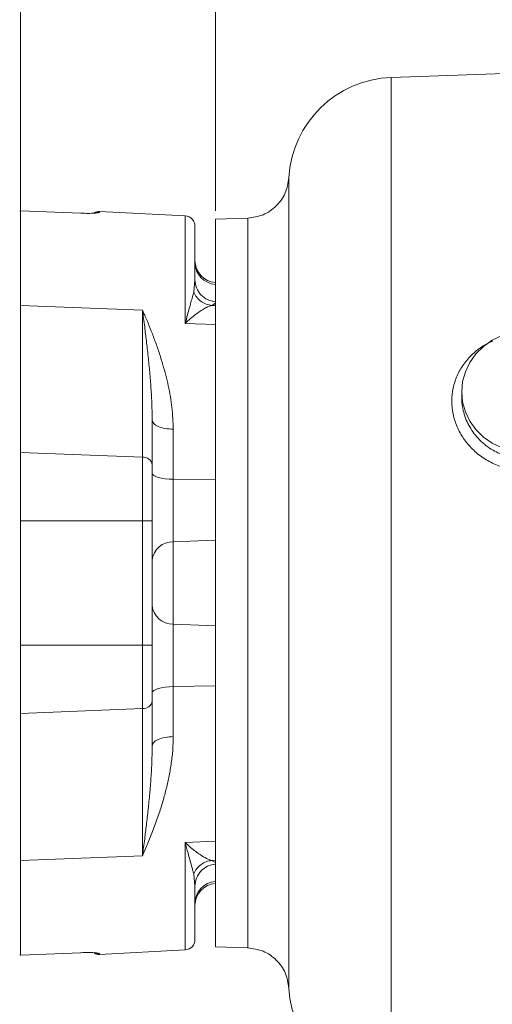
# Model space of a CAD drawing. Header units: inches. Extents: x 0.3 to 33.9, y 0.2 to 21.7.
# Tile 14 of 26: x 18.3 to 21.1, y 8 to 13.7. Entities that reach past the tile are written whole.
import ezdxf

# ---------------------------------------------------------------- set-up
doc = ezdxf.new("R2010")
doc.units = ezdxf.units.IN
doc.header["$MEASUREMENT"] = 0
doc.layers.add('SLD-0', color=7, linetype='Continuous', lineweight=15)
doc.styles.add('SLDTEXTSTYLE0', font='TXT', dxfattribs={"width": 0.75})
doc.dimstyles.new('SLDDIMSTYLE0', dxfattribs={"dimtxt": 0.25, "dimasz": 0.13, "dimexe": 0, "dimexo": 0.0625, "dimgap": 0.0625, "dimtad": 0, "dimtih": 1, "dimtoh": 1, "dimdec": 4, "dimrnd": 1e-09, "dimzin": 12, "dimdsep": 46, "dimtxsty": 'SLDTEXTSTYLE0', "dimsah": 1, "dimcen": 0.09, "dimadec": 0, "dimazin": 3, "dimtfac": 1, "dimtdec": 4, "dimtofl": 0, "dimtmove": 0, "dimatfit": 3, "dimfxl": 1, "dimfrac": 2, "dimtolj": 1, "dimtzin": 12, "dimarcsym": 0})

# ---------------------------------------------------------------- blocks, each defined once
blk = doc.blocks.new('*D20')
at = {"layer": 'SLD-0'}
for p, q in [((18.316, 12.1086), (18.316, 15.9238)), ((20.6909, 15.8356), (20.6401, 15.8356)), ((20.6401, 15.8356), (20.6401, 15.4387)), ((21.6491, 15.8356), (21.6999, 15.8356)), ((21.6999, 15.8356), (21.6999, 15.4387)), ((18.316, 15.7988), (20.5513, 15.7988)), ((24.024, 15.7988), (21.7886, 15.7988)), ((20.6401, 15.4387), (20.6909, 15.4387)), ((21.6999, 15.4387), (21.6491, 15.4387))]:
    blk.add_line(p, q, dxfattribs=at)
for points in [[(18.316, 15.7988), (18.446, 15.7788), (18.446, 15.8188)], [(24.024, 15.7988), (23.894, 15.8188), (23.894, 15.7788)]]:
    blk.add_solid(points, dxfattribs=at)
at = {"layer": 'SLD-0', "char_height": 0.25, "attachment_point": 1, "style": 'SLDTEXTSTYLE0'}
for s, insert in [('5.71', (20.7452, 16.2086, 0.0039)), ('145.0', (20.7544, 15.761, 0.0039))]:
    blk.add_mtext(s, dxfattribs=dict(at, insert=insert))
blk = doc.blocks.new('*D23')
at = {"layer": 'SLD-0'}
for p, q in [((19.456, 12.6125), (19.456, 14.6575)), ((24.024, 12.2217), (24.024, 14.6575)), ((21.2609, 14.5693), (21.2101, 14.5693)), ((21.2101, 14.5693), (21.2101, 14.1724)), ((22.2191, 14.5693), (22.2699, 14.5693)), ((22.2699, 14.5693), (22.2699, 14.1724)), ((19.456, 14.5325), (21.1213, 14.5325)), ((24.024, 14.5325), (22.3586, 14.5325)), ((21.2101, 14.1724), (21.2609, 14.1724)), ((22.2699, 14.1724), (22.2191, 14.1724))]:
    blk.add_line(p, q, dxfattribs=at)
for points in [[(19.456, 14.5325), (19.586, 14.5125), (19.586, 14.5525)], [(24.024, 14.5325), (23.894, 14.5525), (23.894, 14.5125)]]:
    blk.add_solid(points, dxfattribs=at)
at = {"layer": 'SLD-0', "char_height": 0.25, "attachment_point": 1, "style": 'SLDTEXTSTYLE0'}
for s, insert in [('4.57', (21.3152, 14.9423, -0.4389)), ('116.0', (21.3244, 14.4947, -0.4389))]:
    blk.add_mtext(s, dxfattribs=dict(at, insert=insert))

msp = doc.modelspace()

# ---------------------------------------------------------------- linework, layer by layer
at = {"color": 7, "linetype": 'Continuous', "lineweight": 15}
for p, q in [((24.02398, 13.51532), (20.48234, 13.39164)), ((18.3161, 12.61215), (18.3121, 12.61231)), ((18.66958, 12.59756), (18.31598, 12.61218)), ((18.31598, 12.61218), (18.31598, 12.05865)), ((18.31663, 12.61215), (18.31692, 12.61214)), ((19.27912, 12.5814), (18.77912, 12.60761)), ((19.64525, 12.5691), (19.45598, 12.56249)), ((19.45598, 12.56249), (19.45598, 12.00488)), ((19.33598, 12.20839), (19.32829, 12.13595)), ((18.31598, 12.05865), (19.02912, 12.03103)), ((18.31598, 11.19789), (18.31598, 12.05865)), ((19.45598, 12.0707), (19.43481, 12.05817)), ((19.45598, 12.05707), (19.43481, 12.05817)), ((19.02912, 11.17027), (19.02912, 12.03103)), ((19.45598, 12.00488), (19.45598, 11.94628)), ((19.45598, 11.94628), (19.27912, 11.95283)), ((19.45598, 11.94628), (19.45598, 11.03788)), ((20.89398, 11.55343), (20.89398, 11.52069)), ((19.08598, 11.38815), (19.08598, 11.12599)), ((19.20918, 11.33389), (19.20918, 11.04153)), ((18.31598, 10.79856), (18.31598, 11.19789)), ((18.31598, 11.19789), (19.02912, 11.17027)), ((19.02912, 10.79856), (19.02912, 11.17027)), ((19.20918, 11.04153), (19.20918, 10.67558)), ((19.45598, 11.03788), (19.20918, 11.04153)), ((19.45598, 11.03788), (19.45598, 10.95423)), ((19.45598, 10.95423), (19.45598, 10.43532)), ((18.31598, 10.79856), (19.02912, 10.79856)), ((18.31598, 10.07209), (18.31598, 10.79856)), ((19.02912, 10.07209), (19.02912, 10.79856)), ((19.02912, 10.79856), (19.08598, 10.79856)), ((19.08598, 10.79856), (19.08598, 10.07209)), ((19.45598, 10.68629), (19.20918, 10.67558)), ((19.20918, 10.67558), (19.20918, 10.19506)), ((19.45598, 10.43532), (19.45598, 9.91641)), ((19.20918, 10.19506), (19.20918, 9.82912)), ((19.45598, 10.18435), (19.20918, 10.19506)), ((18.31598, 9.67275), (18.31598, 10.07209)), ((18.31598, 10.07209), (19.02912, 10.07209)), ((19.02912, 9.70037), (19.02912, 10.07209)), ((19.02912, 10.07209), (19.08598, 10.07209)), ((19.45598, 9.91641), (19.45598, 9.83276)), ((19.45598, 9.83276), (19.20918, 9.82912)), ((19.20918, 9.82912), (19.20918, 9.53675)), ((19.45598, 9.83276), (19.45598, 8.92437)), ((19.08598, 9.48249), (19.08598, 9.74465)), ((19.02912, 9.70037), (18.31598, 9.67275)), ((19.02912, 8.83962), (19.02912, 9.70037)), ((18.31598, 8.812), (18.31598, 9.67275)), ((19.27912, 8.91781), (19.45598, 8.92437)), ((19.45598, 8.92437), (19.45598, 8.86576)), ((19.02912, 8.83962), (18.31598, 8.812)), ((18.31598, 8.812), (18.31598, 8.25846)), ((19.45598, 8.81358), (19.43481, 8.81247)), ((19.45598, 8.79994), (19.43481, 8.81247)), ((19.45598, 8.86576), (19.45598, 8.30816)), ((19.32829, 8.7347), (19.33598, 8.66225)), ((19.45598, 8.30816), (19.64525, 8.30155)), ((18.31283, 8.25835), (18.31598, 8.25848)), ((18.31598, 8.25846), (18.66958, 8.27308)), ((18.77912, 8.26304), (19.27912, 8.28924))]:
    msp.add_line(p, q, dxfattribs=at)
at = {"color": 8, "linetype": 'Continuous', "lineweight": 15}
for p, q in [((20.48234, 13.39164), (20.48234, 10.43532)), ((18.77912, 12.60761), (18.77912, 12.60317)), ((19.27912, 11.95283), (19.27912, 12.5814)), ((20.48234, 10.43532), (20.48234, 7.479)), ((19.27912, 8.28924), (19.27912, 8.91781)), ((18.77912, 8.26748), (18.77912, 8.26304))]:
    msp.add_line(p, q, dxfattribs=at)
at = {"color": 7, "linetype": 'Continuous', "lineweight": 15, "flags": 128}
for points in [[(21.25409, 11.9077), (21.19066, 11.89956), (21.12958, 11.88158), (21.07261, 11.85428), (21.02136, 11.81844), (20.97728, 11.77508), (20.94163, 11.72542), (20.91541, 11.67088), (20.89938, 11.613), (20.89398, 11.55343), (20.89938, 11.49386), (20.91541, 11.43598), (20.94163, 11.38144), (20.97728, 11.33178), (21.02136, 11.28841), (21.07261, 11.25258), (21.12958, 11.22528), (21.19066, 11.2073), (21.25409, 11.19916)], [(19.08598, 11.07813), (19.08832, 11.07122), (19.09524, 11.06455), (19.10649, 11.05837), (19.12168, 11.0529), (19.14026, 11.04834), (19.16156, 11.04484), (19.18481, 11.04254), (19.20918, 11.04153)], [(19.08598, 9.79251), (19.08832, 9.79943), (19.09524, 9.80609), (19.10649, 9.81227), (19.12168, 9.81774), (19.14026, 9.82231), (19.16156, 9.8258), (19.18481, 9.8281), (19.20918, 9.82912)]]:
    msp.add_lwpolyline(points, dxfattribs=at)
at = {"color": 7, "linetype": 'Continuous', "lineweight": 15}
for centre, radius, start, end in [((20.50398, 12.77202), 0.62, 92, 176.920537), ((18.77598, 12.54769), 0.06, 87, 119.160939), ((19.27598, 12.52149), 0.06, 360, 87), ((19.46598, 12.32179), 0.13, 180, 265.588274), ((19.46548, 12.30996), 0.1295, 180.167593, 265.79178), ((19.03364, 11.11743), 0.05304, 9.294587, 94.88419), ((19.20448, 10.55663), 0.11905, 87.736245, 174.459501), ((19.20448, 10.31402), 0.11905, 185.540499, 272.263755), ((19.03364, 9.75322), 0.05304, 265.11581, 350.705413), ((19.46548, 8.56069), 0.1295, 94.20822, 179.832407), ((19.46598, 8.54885), 0.13, 94.411726, 180), ((19.27598, 8.34916), 0.06, 273, 0), ((18.77598, 8.32295), 0.06, 242.34907, 273), ((20.50398, 8.09862), 0.62, 183.088988, 268)]:
    msp.add_arc(centre, radius, start, end, dxfattribs=at)
for points, knots in [([(19.88488, 12.80538), (19.87988, 12.77471), (19.86987, 12.71335), (19.81397, 12.63671), (19.73628, 12.58225), (19.67474, 12.57342), (19.64397, 12.56901)], [0, 0, 0, 0, 0.2499927, 0.4999847, 0.7499922, 1, 1, 1, 1]), ([(18.66958, 12.59756), (18.66923, 12.59799), (18.6688, 12.59851), (18.66832, 12.59742), (18.66823, 12.59723)], [0, 0, 0, 0, 0.8271333, 1, 1, 1, 1]), ([(18.77912, 12.60317), (18.77753, 12.60217), (18.77436, 12.6002), (18.74962, 12.59769), (18.71371, 12.59633), (18.68424, 12.59715), (18.66958, 12.59756)], [0, 0, 0, 0, 0.2531327, 0.5045144, 0.7536048, 1, 1, 1, 1]), ([(19.33598, 12.20839), (19.33598, 12.23977), (19.33598, 12.303), (19.33598, 12.37943), (19.33598, 12.44189), (19.33598, 12.48716), (19.33598, 12.51609), (19.33598, 12.51969), (19.33598, 12.52149)], [0, 0, 0, 0, 0.1610149, 0.3244657, 0.4901945, 0.6592526, 0.8292508, 1, 1, 1, 1]), ([(19.27912, 11.95283), (19.28357, 11.97013), (19.29153, 12.00115), (19.30258, 12.04171), (19.31244, 12.07729), (19.32136, 12.10911), (19.32609, 12.12745), (19.32829, 12.13595)], [0, 0, 0, 0, 0.2383577, 0.4273483, 0.616856, 0.8225683, 1, 1, 1, 1]), ([(19.32829, 12.13595), (19.33384, 12.12559), (19.34495, 12.10489), (19.37077, 12.08089), (19.4012, 12.06381), (19.4236, 12.06005), (19.43481, 12.05817)], [0, 0, 0, 0, 0.25004216, 0.5, 0.74995784, 1, 1, 1, 1]), ([(19.43481, 12.05817), (19.42858, 12.05629), (19.41589, 12.05246), (19.39211, 12.04068), (19.3662, 12.02492), (19.33873, 12.00517), (19.30977, 11.98174), (19.28967, 11.96279), (19.27912, 11.95283)], [0, 0, 0, 0, 0.15832912, 0.32274526, 0.49346791, 0.65570513, 0.81920949, 1, 1, 1, 1]), ([(19.02912, 12.03103), (19.03349, 11.99819), (19.04133, 11.93919), (19.05259, 11.84841), (19.06266, 11.76024), (19.07185, 11.66805), (19.07934, 11.57437), (19.08477, 11.48138), (19.08559, 11.41826), (19.08598, 11.38815)], [0, 0, 0, 0, 0.1624902, 0.2920364, 0.4383593, 0.5813472, 0.7218532, 0.8673288, 1, 1, 1, 1]), ([(19.02912, 12.03103), (19.03804, 12.01068), (19.05545, 11.97097), (19.08103, 11.90809), (19.10561, 11.84327), (19.12841, 11.77725), (19.15462, 11.69304), (19.18096, 11.58946), (19.20395, 11.46357), (19.20746, 11.37657), (19.20918, 11.33389)], [0, 0, 0, 0, 0.1040093, 0.2030717, 0.3052394, 0.4076888, 0.500784, 0.672408, 0.8392831, 1, 1, 1, 1]), ([(19.08598, 11.12599), (19.08598, 11.10419), (19.08598, 11.06012), (19.08598, 10.97868), (19.08598, 10.89037), (19.08598, 10.82894), (19.08598, 10.79856)], [0, 0, 0, 0, 0.2472788, 0.5, 0.7527212, 1, 1, 1, 1]), ([(19.08598, 10.07209), (19.08598, 10.04171), (19.08598, 9.98027), (19.08598, 9.89197), (19.08598, 9.81052), (19.08598, 9.76645), (19.08598, 9.74465)], [0, 0, 0, 0, 0.2472788, 0.5, 0.7527212, 1, 1, 1, 1]), ([(19.20918, 9.53675), (19.20858, 9.51173), (19.20734, 9.45964), (19.19844, 9.38298), (19.18551, 9.30723), (19.16885, 9.2328), (19.14829, 9.15655), (19.12261, 9.0753), (19.09312, 8.99327), (19.06132, 8.91329), (19.03985, 8.86417), (19.02912, 8.83962)], [0, 0, 0, 0, 0.0939217, 0.19548561, 0.29570519, 0.39391804, 0.49929382, 0.6170998, 0.74954662, 0.87479721, 1, 1, 1, 1]), ([(19.08598, 9.48249), (19.08559, 9.45238), (19.08477, 9.38926), (19.07934, 9.29627), (19.07185, 9.20259), (19.06266, 9.1104), (19.05259, 9.02223), (19.04133, 8.93145), (19.03349, 8.87245), (19.02912, 8.83962)], [0, 0, 0, 0, 0.132672, 0.2781478, 0.4186545, 0.5616424, 0.7079646, 0.8375113, 1, 1, 1, 1]), ([(19.32829, 8.7347), (19.32543, 8.74564), (19.31918, 8.76965), (19.3075, 8.81099), (19.29393, 8.86045), (19.28454, 8.89683), (19.27912, 8.91781)], [0, 0, 0, 0, 0.2262674, 0.4966535, 0.7096305, 1, 1, 1, 1]), ([(19.27912, 8.91781), (19.28967, 8.90786), (19.30976, 8.88891), (19.33875, 8.86545), (19.37041, 8.84274), (19.40477, 8.82241), (19.42485, 8.81577), (19.43481, 8.81247)], [0, 0, 0, 0, 0.1808583, 0.3443457, 0.5067037, 0.7555034, 1, 1, 1, 1]), ([(19.43481, 8.81247), (19.4236, 8.81059), (19.4012, 8.80683), (19.37077, 8.78975), (19.34495, 8.76576), (19.33384, 8.74505), (19.32829, 8.73469)], [0, 0, 0, 0, 0.2500489, 0.5000012, 0.7499528, 1, 1, 1, 1]), ([(19.33598, 8.34916), (19.33598, 8.35096), (19.33598, 8.35455), (19.33598, 8.38349), (19.33598, 8.42876), (19.33598, 8.49122), (19.33598, 8.56765), (19.33598, 8.63087), (19.33598, 8.66225)], [0, 0, 0, 0, 0.1707645, 0.34076322, 0.5098055, 0.67555051, 0.83899314, 1, 1, 1, 1]), ([(19.64397, 8.3015), (19.67474, 8.29708), (19.73628, 8.28826), (19.81397, 8.2338), (19.86987, 8.15715), (19.87988, 8.09579), (19.88488, 8.06511)], [0, 0, 0, 0, 0.2500008, 0.5000054, 0.7500003, 1, 1, 1, 1]), ([(18.66958, 8.27308), (18.66923, 8.27265), (18.6688, 8.27214), (18.66832, 8.27323), (18.66823, 8.27342)], [0, 0, 0, 0, 0.8271333, 1, 1, 1, 1]), ([(18.66958, 8.27308), (18.68424, 8.27349), (18.71371, 8.27431), (18.74962, 8.27295), (18.77436, 8.27044), (18.77753, 8.26847), (18.77912, 8.26748)], [0, 0, 0, 0, 0.2463952, 0.4954856, 0.7468673, 1, 1, 1, 1])]:
    msp.add_open_spline(points, degree=3, knots=knots, dxfattribs=at)
at = {"color": 8, "linetype": 'Continuous', "lineweight": 15}
for points, knots in [([(19.88488, 12.80535), (19.88488, 12.80528), (19.88488, 12.80509), (19.88488, 12.80248), (19.88489, 12.79642), (19.88489, 12.78673), (19.88489, 12.7755), (19.88489, 12.76388), (19.88489, 12.75042), (19.88489, 12.73282), (19.88488, 12.70871), (19.88488, 12.68049), (19.88487, 12.65219), (19.88487, 12.62064), (19.88487, 12.58061), (19.88487, 12.52434), (19.88488, 12.45391), (19.88488, 12.38317), (19.88489, 12.32153), (19.88489, 12.27686), (19.88489, 12.23183), (19.88489, 12.17829), (19.88488, 12.10264), (19.88488, 12.00988), (19.88488, 11.90682), (19.88488, 11.8071), (19.88488, 11.72201), (19.88488, 11.64962), (19.88488, 11.59219), (19.88489, 11.53608), (19.88489, 11.4786), (19.88489, 11.41514), (19.88489, 11.33013), (19.88488, 11.23278), (19.88488, 11.13317), (19.88488, 11.05484), (19.88488, 10.97969), (19.88488, 10.85472), (19.88488, 10.70866), (19.88488, 10.57325), (19.88488, 10.5054), (19.88488, 10.47146), (19.88488, 10.45449), (19.88488, 10.446), (19.88488, 10.44176), (19.88488, 10.43964), (19.88488, 10.43858), (19.88488, 10.43805), (19.88488, 10.43778), (19.88488, 10.43765), (19.88488, 10.43758), (19.88488, 10.43755), (19.88488, 10.43753), (19.88488, 10.43752), (19.88488, 10.43752), (19.88488, 10.43752), (19.88488, 10.43752), (19.88488, 10.43752), (19.88488, 10.4284), (19.88488, 10.39931), (19.88488, 10.34037), (19.88488, 10.26014), (19.88488, 10.17662), (19.88488, 10.10007), (19.88488, 10.03138), (19.88488, 9.9635), (19.88488, 9.85631), (19.88488, 9.71027), (19.88488, 9.50802), (19.88488, 9.36088), (19.88488, 9.26516), (19.88488, 9.23559), (19.88488, 9.20627), (19.88488, 9.17721), (19.88488, 9.14841), (19.88488, 9.1201), (19.88488, 9.0877), (19.88488, 9.04271), (19.88488, 8.9812), (19.88488, 8.9131), (19.88488, 8.85077), (19.88488, 8.80144), (19.88488, 8.69895), (19.88488, 8.55054), (19.88488, 8.3777), (19.88488, 8.27503), (19.88488, 8.21955), (19.88489, 8.19703), (19.88489, 8.17545), (19.88488, 8.15454), (19.88488, 8.13434), (19.88488, 8.11843), (19.88488, 8.10735), (19.88488, 8.09897), (19.88488, 8.09086), (19.88488, 8.08188), (19.88488, 8.07389), (19.88489, 8.06835), (19.88489, 8.06581), (19.88489, 8.06484), (19.88489, 8.06512), (19.88489, 8.06513)], [0, 0, 0, 0, 0.0063191, 0.0161234, 0.0289831, 0.0413256, 0.051655, 0.0601776, 0.06815, 0.078702, 0.0911212, 0.1048649, 0.1160954, 0.1245457, 0.1392477, 0.1561436, 0.1752338, 0.1963595, 0.2079281, 0.2171503, 0.225452, 0.2362467, 0.249659, 0.2695056, 0.2875276, 0.3037254, 0.3196628, 0.328831, 0.3379994, 0.3463879, 0.3545464, 0.363977, 0.3746797, 0.391899, 0.4059784, 0.4169178, 0.4247169, 0.4372232, 0.4684784, 0.4841106, 0.4919273, 0.4958357, 0.4977899, 0.498767, 0.4992556, 0.4994999, 0.499622, 0.4996831, 0.4997136, 0.4997289, 0.4997365, 0.4997403, 0.4997422, 0.4997432, 0.4997437, 0.4997439, 0.499744, 0.4997441, 0.4997441, 0.5034163, 0.5114684, 0.5234972, 0.53579, 0.5452606, 0.5545929, 0.563808, 0.5730916, 0.5988039, 0.6247924, 0.6598025, 0.6643894, 0.6689763, 0.6735631, 0.67815, 0.6827368, 0.6873236, 0.6918031, 0.6985071, 0.709488, 0.7227111, 0.733749, 0.7427897, 0.7498332, 0.7914803, 0.8331272, 0.8747745, 0.8845768, 0.8936705, 0.9013151, 0.9120613, 0.9228848, 0.933147, 0.9407324, 0.9456409, 0.9522097, 0.9611672, 0.9721918, 0.9828904, 0.9920898, 0.9998559, 1, 1, 1, 1]), ([(18.77912, 12.60317), (18.77507, 12.60312), (18.76696, 12.60302), (18.75698, 12.60065), (18.75163, 12.59786), (18.74987, 12.59694)], [0, 0, 0, 0, 0.4016369, 0.8032737, 1, 1, 1, 1]), ([(19.64397, 12.569), (19.64397, 12.56549), (19.64397, 12.55844), (19.64397, 12.5018), (19.64397, 12.41239), (19.64397, 12.28844), (19.64397, 12.13297), (19.64397, 11.94841), (19.64397, 11.73797), (19.64397, 11.50524), (19.64397, 11.2542), (19.64397, 10.98915), (19.64397, 10.71463), (19.64397, 10.43532), (19.64397, 10.15602), (19.64397, 9.88149), (19.64397, 9.61644), (19.64397, 9.36541), (19.64397, 9.13268), (19.64397, 8.92223), (19.64397, 8.73769), (19.64397, 8.58212), (19.64397, 8.45858), (19.64397, 8.36765), (19.64397, 8.31662), (19.64397, 8.29551), (19.64397, 8.3016), (19.64397, 8.3016)], [0, 0, 0, 0, 0.0415607, 0.0832311, 0.1249016, 0.166572, 0.2082425, 0.249913, 0.2915834, 0.3332539, 0.3749243, 0.4165948, 0.4582653, 0.4999357, 0.5416062, 0.5832766, 0.6249471, 0.6666176, 0.708288, 0.7499585, 0.7916289, 0.8332994, 0.8749699, 0.9166403, 0.9583108, 0.9999812, 1, 1, 1, 1]), ([(21.07516, 11.85013), (21.05635, 11.84112), (21.01308, 11.82039), (20.95535, 11.77421), (20.90338, 11.71561), (20.86514, 11.64848), (20.84139, 11.57567), (20.83341, 11.49944), (20.84136, 11.42262), (20.86494, 11.34798), (20.9033, 11.2784), (20.95499, 11.2165), (21.01827, 11.16472), (21.09071, 11.12528), (21.16992, 11.09875), (21.22531, 11.09364), (21.25305, 11.09109)], [0, 0, 0, 0, 0.0560527, 0.1288886, 0.2014711, 0.2738476, 0.3460119, 0.4180436, 0.4901034, 0.562199, 0.6346175, 0.7072081, 0.7800167, 0.853234, 0.9264892, 1, 1, 1, 1]), ([(20.89399, 11.52069), (20.89452, 11.50635), (20.89562, 11.47701), (20.90478, 11.43241), (20.91956, 11.38894), (20.9404, 11.34684), (20.96627, 11.30794), (20.99865, 11.27069), (21.03546, 11.23822), (21.07501, 11.21169), (21.12356, 11.18702), (21.18281, 11.16671), (21.2307, 11.16234), (21.25409, 11.1602)], [0, 0, 0, 0, 0.0796745, 0.1629999, 0.2497565, 0.3299638, 0.4166408, 0.5000247, 0.5924093, 0.6757985, 0.7501969, 0.8780008, 1, 1, 1, 1]), ([(18.77912, 8.26748), (18.77507, 8.26753), (18.76696, 8.26762), (18.75698, 8.26999), (18.75163, 8.27279), (18.74987, 8.27371)], [0, 0, 0, 0, 0.40163668, 0.80327336, 1, 1, 1, 1])]:
    msp.add_open_spline(points, degree=3, knots=knots, dxfattribs=at)
at = {"color": 7, "linetype": 'Continuous', "lineweight": 15}
for points in [[(19.45598, 12.07962), (19.43997, 12.0826), (19.40794, 12.08857), (19.36858, 12.1188), (19.34127, 12.16011), (19.33775, 12.1923), (19.33598, 12.20839)], [(19.08598, 11.38815), (19.08781, 11.38127), (19.09145, 11.36751), (19.11963, 11.34994), (19.16013, 11.33725), (19.19283, 11.33501), (19.20918, 11.33389)], [(19.20918, 9.53675), (19.19283, 9.53563), (19.16013, 9.53339), (19.11963, 9.52071), (19.09145, 9.50314), (19.08781, 9.48937), (19.08598, 9.48249)], [(19.45598, 8.79102), (19.43997, 8.78804), (19.40794, 8.78207), (19.36858, 8.75184), (19.34127, 8.71053), (19.33775, 8.67834), (19.33598, 8.66225)]]:
    msp.add_open_spline(points, degree=3, dxfattribs=at)

# ---------------------------------------------------------------- dimensions: what is measured, and where the dimension line sits
at = {"layer": 'SLD-0'}
for base, p1, p2, picture, middle in [((18.31598, 15.79879), (24.02398, 17.82849), (18.31598, 12.05865), '*D20', (21.16998, 15.79879)), ((19.45598, 14.53245), (24.02398, 12.1717), (19.45598, 12.56249), '*D23', (21.73998, 14.53245))]:
    dim = msp.add_linear_dim(base=base, p1=p1, p2=p2, dimstyle='SLDDIMSTYLE0', dxfattribs=at)
    dim.commit()
    dim.dimension.update_dxf_attribs({"geometry": picture, "text_midpoint": middle, "dimtype": 160})

doc.saveas('drawing.dxf')
